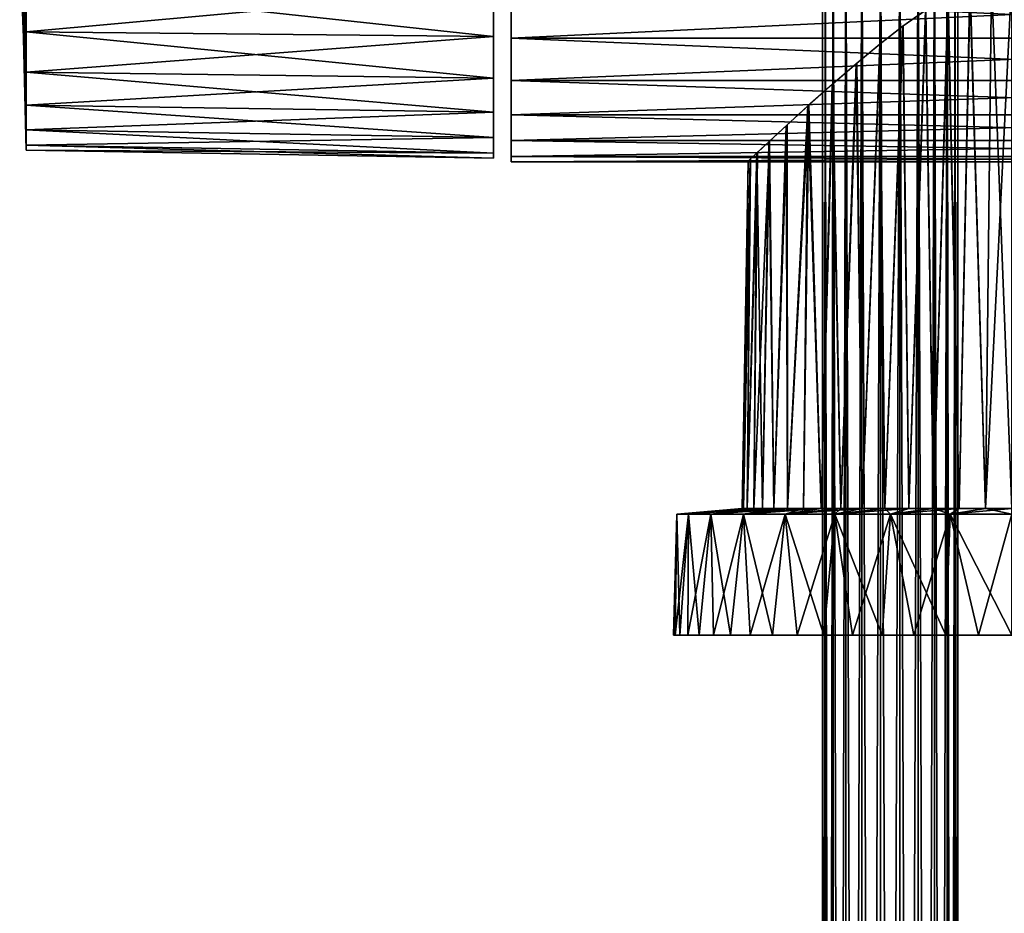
# Model space of a CAD drawing. Header units: millimetres. Extents: x -73 to 73, y -375 to 265.
# Tile 3 of 14: x -73 to -1, y -76 to -10. Entities that reach past the tile are written whole.
import ezdxf

# ---------------------------------------------------------------- set-up
doc = ezdxf.new("R2010")
doc.units = ezdxf.units.MM
doc.header["$LTSCALE"] = 52.148148
for name, color, linetype in [('1', 7, 'CONTINUOUS'), ('10', 7, 'CONTINUOUS'), ('11', 7, 'CONTINUOUS'), ('2', 7, 'CONTINUOUS'), ('25', 7, 'CONTINUOUS'), ('26', 7, 'CONTINUOUS'), ('36', 7, 'CONTINUOUS'), ('37', 7, 'CONTINUOUS'), ('38', 7, 'CONTINUOUS'), ('39', 7, 'CONTINUOUS'), ('5', 7, 'CONTINUOUS'), ('7', 7, 'CONTINUOUS')]:
    doc.layers.add(name, color=color, linetype=linetype)

msp = doc.modelspace()

# ---------------------------------------------------------------- linework, layer by layer
at = {"layer": '1', "color": 7, "linetype": 'CONTINUOUS', "true_color": 0xa2afbf}
for points in [[(-14, -375), (-14, 0), (-13.797, 0, -1.409), (-14, -375)], [(-14, -375), (-13.797, 0, -1.409), (-13.797, -375, -1.409), (-14, -375)], [(-13.797, 0, -1.409), (-13.206, 0, -2.703), (-13.797, -375, -1.409), (-13.797, 0, -1.409)], [(-13.797, -375, -1.409), (-13.206, 0, -2.703), (-13.206, -375, -2.703), (-13.797, -375, -1.409)], [(-13.206, 0, -2.703), (-12.274, 0, -3.779), (-13.206, -375, -2.703), (-13.206, 0, -2.703)], [(-13.206, -375, -2.703), (-12.274, 0, -3.779), (-12.274, -375, -3.779), (-13.206, -375, -2.703)], [(-12.274, 0, -3.779), (-11.077, 0, -4.548), (-12.274, -375, -3.779), (-12.274, 0, -3.779)], [(-12.274, -375, -3.779), (-11.077, 0, -4.548), (-11.077, -375, -4.548), (-12.274, -375, -3.779)], [(-11.077, 0, -4.548), (-9.712, 0, -4.949), (-11.077, -375, -4.548), (-11.077, 0, -4.548)], [(-11.077, -375, -4.548), (-9.712, 0, -4.949), (-9.712, -375, -4.949), (-11.077, -375, -4.548)], [(-9.712, 0, -4.949), (-8.288, 0, -4.949), (-9.712, -375, -4.949), (-9.712, 0, -4.949)], [(-9.712, -375, -4.949), (-8.288, 0, -4.949), (-8.288, -375, -4.949), (-9.712, -375, -4.949)], [(-8.288, 0, -4.949), (-6.923, 0, -4.548), (-8.288, -375, -4.949), (-8.288, 0, -4.949)], [(-8.288, -375, -4.949), (-6.923, 0, -4.548), (-6.923, -375, -4.548), (-8.288, -375, -4.949)], [(-6.923, 0, -4.548), (-5.726, 0, -3.779), (-6.923, -375, -4.548), (-6.923, 0, -4.548)], [(-6.923, -375, -4.548), (-5.726, 0, -3.779), (-5.726, -375, -3.779), (-6.923, -375, -4.548)], [(-5.726, 0, -3.779), (-4.794, 0, -2.703), (-5.726, -375, -3.779), (-5.726, 0, -3.779)], [(-5.726, -375, -3.779), (-4.794, 0, -2.703), (-4.794, -375, -2.703), (-5.726, -375, -3.779)], [(-4.794, 0, -2.703), (-4.203, 0, -1.409), (-4.794, -375, -2.703), (-4.794, 0, -2.703)], [(-4.794, -375, -2.703), (-4.203, 0, -1.409), (-4.203, -375, -1.409), (-4.794, -375, -2.703)], [(-4, 0), (-4, -375), (-4.203, -375, -1.409), (-4, 0)], [(-4.203, 0, -1.409), (-4, 0), (-4.203, -375, -1.409), (-4.203, 0, -1.409)]]:
    msp.add_3dface(points, dxfattribs=at)
at = {"layer": '10', "color": 7, "linetype": 'CONTINUOUS', "true_color": 0xa2afbf}
for points in [[(-24.888, -55.45, -2.453), (-25.008, -55.45), (-24.747, -46.528, -2.293), (-24.888, -55.45, -2.453)], [(-25.008, -55.45), (-24.888, -55.45, 2.453), (-24.747, -46.528, 2.293), (-25.008, -55.45)], [(-24.747, -46.528, -2.293), (-25.008, -55.45), (-24.747, -46.528, 2.293), (-24.747, -46.528, -2.293)], [(-24.527, -55.45, -4.878), (-24.888, -55.45, -2.453), (-23.904, -46.528, -6.802), (-24.527, -55.45, -4.878)], [(-23.904, -46.528, -6.802), (-24.888, -55.45, -2.453), (-24.747, -46.528, -2.293), (-23.904, -46.528, -6.802)], [(-24.888, -55.45, 2.453), (-24.527, -55.45, 4.878), (-24.747, -46.528, 2.293), (-24.888, -55.45, 2.453)], [(-24.747, -46.528, 2.293), (-24.527, -55.45, 4.878), (-23.904, -46.528, 6.802), (-24.747, -46.528, 2.293)], [(-23.931, -55.45, -7.263), (-24.527, -55.45, -4.878), (-23.904, -46.528, -6.802), (-23.931, -55.45, -7.263)], [(-24.527, -55.45, 4.878), (-23.931, -55.45, 7.263), (-23.904, -46.528, 6.802), (-24.527, -55.45, 4.878)], [(-23.105, -55.45, -9.568), (-23.931, -55.45, -7.263), (-22.247, -46.528, -11.078), (-23.105, -55.45, -9.568)], [(-22.247, -46.528, -11.078), (-23.931, -55.45, -7.263), (-23.904, -46.528, -6.802), (-22.247, -46.528, -11.078)], [(-23.931, -55.45, 7.263), (-23.105, -55.45, 9.568), (-23.904, -46.528, 6.802), (-23.931, -55.45, 7.263)], [(-23.904, -46.528, 6.802), (-23.105, -55.45, 9.568), (-22.247, -46.528, 11.078), (-23.904, -46.528, 6.802)], [(-22.054, -55.45, -11.793), (-23.105, -55.45, -9.568), (-22.247, -46.528, -11.078), (-22.054, -55.45, -11.793)], [(-23.105, -55.45, 9.568), (-22.054, -55.45, 11.793), (-22.247, -46.528, 11.078), (-23.105, -55.45, 9.568)], [(-19.833, -46.528, -14.978), (-22.054, -55.45, -11.793), (-22.247, -46.528, -11.078), (-19.833, -46.528, -14.978)], [(-22.054, -55.45, 11.793), (-20.795, -55.45, 13.892), (-22.247, -46.528, 11.078), (-22.054, -55.45, 11.793)], [(-22.247, -46.528, 11.078), (-20.795, -55.45, 13.892), (-19.833, -46.528, 14.978), (-22.247, -46.528, 11.078)], [(-20.795, -55.45, -13.892), (-22.054, -55.45, -11.793), (-19.833, -46.528, -14.978), (-20.795, -55.45, -13.892)], [(-19.329, -55.45, -15.869), (-20.795, -55.45, -13.892), (-19.833, -46.528, -14.978), (-19.329, -55.45, -15.869)], [(-20.795, -55.45, 13.892), (-19.329, -55.45, 15.869), (-19.833, -46.528, 14.978), (-20.795, -55.45, 13.892)], [(-16.743, -46.528, -18.367), (-19.329, -55.45, -15.869), (-19.833, -46.528, -14.978), (-16.743, -46.528, -18.367)], [(-19.329, -55.45, 15.869), (-17.686, -55.45, 17.681), (-19.833, -46.528, 14.978), (-19.329, -55.45, 15.869)], [(-19.833, -46.528, 14.978), (-17.686, -55.45, 17.681), (-16.743, -46.528, 18.367), (-19.833, -46.528, 14.978)], [(-17.686, -55.45, -17.681), (-19.329, -55.45, -15.869), (-16.743, -46.528, -18.367), (-17.686, -55.45, -17.681)], [(-15.862, -55.45, -19.334), (-17.686, -55.45, -17.681), (-16.743, -46.528, -18.367), (-15.862, -55.45, -19.334)], [(-17.686, -55.45, 17.681), (-15.862, -55.45, 19.334), (-16.743, -46.528, 18.367), (-17.686, -55.45, 17.681)], [(-13.083, -46.528, -21.131), (-15.862, -55.45, -19.334), (-16.743, -46.528, -18.367), (-13.083, -46.528, -21.131)], [(-15.862, -55.45, 19.334), (-13.896, -55.45, 20.792), (-16.743, -46.528, 18.367), (-15.862, -55.45, 19.334)], [(-16.743, -46.528, 18.367), (-13.896, -55.45, 20.792), (-13.083, -46.528, 21.131), (-16.743, -46.528, 18.367)], [(-13.896, -55.45, -20.792), (-15.862, -55.45, -19.334), (-13.083, -46.528, -21.131), (-13.896, -55.45, -20.792)], [(-11.786, -55.45, -22.057), (-13.896, -55.45, -20.792), (-13.083, -46.528, -21.131), (-11.786, -55.45, -22.057)], [(-13.896, -55.45, 20.792), (-11.786, -55.45, 22.057), (-13.083, -46.528, 21.131), (-13.896, -55.45, 20.792)], [(-8.977, -46.528, -23.175), (-11.786, -55.45, -22.057), (-13.083, -46.528, -21.131), (-8.977, -46.528, -23.175)], [(-11.786, -55.45, 22.057), (-9.573, -55.45, 23.104), (-13.083, -46.528, 21.131), (-11.786, -55.45, 22.057)], [(-13.083, -46.528, 21.131), (-9.573, -55.45, 23.104), (-8.977, -46.528, 23.175), (-13.083, -46.528, 21.131)], [(-9.573, -55.45, -23.104), (-11.786, -55.45, -22.057), (-8.977, -46.528, -23.175), (-9.573, -55.45, -23.104)], [(-7.257, -55.45, -23.932), (-9.573, -55.45, -23.104), (-8.977, -46.528, -23.175), (-7.257, -55.45, -23.932)], [(-9.573, -55.45, 23.104), (-7.257, -55.45, 23.932), (-8.977, -46.528, 23.175), (-9.573, -55.45, 23.104)], [(-4.566, -46.528, -24.43), (-7.257, -55.45, -23.932), (-8.977, -46.528, -23.175), (-4.566, -46.528, -24.43)], [(-7.257, -55.45, 23.932), (-4.881, -55.45, 24.528), (-8.977, -46.528, 23.175), (-7.257, -55.45, 23.932)], [(-8.977, -46.528, 23.175), (-4.881, -55.45, 24.528), (-4.566, -46.528, 24.43), (-8.977, -46.528, 23.175)], [(-4.881, -55.45, -24.528), (-7.257, -55.45, -23.932), (-4.566, -46.528, -24.43), (-4.881, -55.45, -24.528)], [(-2.465, -55.45, -24.886), (-4.881, -55.45, -24.528), (-4.566, -46.528, -24.43), (-2.465, -55.45, -24.886)], [(-4.881, -55.45, 24.528), (-2.465, -55.45, 24.886), (-4.566, -46.528, 24.43), (-4.881, -55.45, 24.528)], [(0, -46.528, -24.853), (-2.465, -55.45, -24.886), (-4.566, -46.528, -24.43), (0, -46.528, -24.853)], [(-2.465, -55.45, 24.886), (0, -55.45, 25.009), (-4.566, -46.528, 24.43), (-2.465, -55.45, 24.886)], [(0, -55.45, 25.009), (0, -46.528, 24.853), (-4.566, -46.528, 24.43), (0, -55.45, 25.009)], [(0, -55.45, -25.009), (-2.465, -55.45, -24.886), (0, -46.528, -24.853), (0, -55.45, -25.009)]]:
    msp.add_3dface(points, dxfattribs=at)
at = {"layer": '11', "color": 7, "linetype": 'CONTINUOUS', "true_color": 0xa2afbf}
for points in [[(-19.835, -46.098, 1.954), (-19.931, -46.098), (-24.747, -46.528, 2.293), (-19.835, -46.098, 1.954)], [(-19.835, -46.098, 1.954), (-24.747, -46.528, 2.293), (-23.904, -46.528, 6.802), (-19.835, -46.098, 1.954)], [(-19.931, -46.098), (-19.835, -46.098, -1.954), (-24.747, -46.528, -2.293), (-19.931, -46.098)], [(-19.931, -46.098), (-24.747, -46.528, -2.293), (-24.747, -46.528, 2.293), (-19.931, -46.098)], [(-19.835, -46.098, -1.954), (-19.548, -46.098, -3.888), (-24.747, -46.528, -2.293), (-19.835, -46.098, -1.954)], [(-19.548, -46.098, -3.888), (-23.904, -46.528, -6.802), (-24.747, -46.528, -2.293), (-19.548, -46.098, -3.888)], [(-19.073, -46.098, 5.786), (-19.548, -46.098, 3.888), (-23.904, -46.528, 6.802), (-19.073, -46.098, 5.786)], [(-19.073, -46.098, 5.786), (-23.904, -46.528, 6.802), (-22.247, -46.528, 11.078), (-19.073, -46.098, 5.786)], [(-19.548, -46.098, 3.888), (-19.835, -46.098, 1.954), (-23.904, -46.528, 6.802), (-19.548, -46.098, 3.888)], [(-19.548, -46.098, -3.888), (-19.073, -46.098, -5.786), (-23.904, -46.528, -6.802), (-19.548, -46.098, -3.888)], [(-19.073, -46.098, -5.786), (-18.414, -46.098, -7.627), (-23.904, -46.528, -6.802), (-19.073, -46.098, -5.786)], [(-18.414, -46.098, -7.627), (-22.247, -46.528, -11.078), (-23.904, -46.528, -6.802), (-18.414, -46.098, -7.627)], [(-17.578, -46.098, 9.396), (-18.414, -46.098, 7.627), (-22.247, -46.528, 11.078), (-17.578, -46.098, 9.396)], [(-17.578, -46.098, 9.396), (-22.247, -46.528, 11.078), (-19.833, -46.528, 14.978), (-17.578, -46.098, 9.396)], [(-18.414, -46.098, 7.627), (-19.073, -46.098, 5.786), (-22.247, -46.528, 11.078), (-18.414, -46.098, 7.627)], [(-18.414, -46.098, -7.627), (-17.578, -46.098, -9.396), (-22.247, -46.528, -11.078), (-18.414, -46.098, -7.627)], [(-17.578, -46.098, -9.396), (-16.572, -46.098, -11.073), (-22.247, -46.528, -11.078), (-17.578, -46.098, -9.396)], [(-16.572, -46.098, -11.073), (-19.833, -46.528, -14.978), (-22.247, -46.528, -11.078), (-16.572, -46.098, -11.073)], [(-15.407, -46.098, 12.644), (-16.572, -46.098, 11.073), (-19.833, -46.528, 14.978), (-15.407, -46.098, 12.644)], [(-15.407, -46.098, 12.644), (-19.833, -46.528, 14.978), (-16.743, -46.528, 18.367), (-15.407, -46.098, 12.644)], [(-16.572, -46.098, 11.073), (-17.578, -46.098, 9.396), (-19.833, -46.528, 14.978), (-16.572, -46.098, 11.073)], [(-16.572, -46.098, -11.073), (-15.407, -46.098, -12.644), (-19.833, -46.528, -14.978), (-16.572, -46.098, -11.073)], [(-15.407, -46.098, -12.644), (-14.094, -46.098, -14.094), (-19.833, -46.528, -14.978), (-15.407, -46.098, -12.644)], [(-14.094, -46.098, -14.094), (-16.743, -46.528, -18.367), (-19.833, -46.528, -14.978), (-14.094, -46.098, -14.094)], [(-12.644, -46.098, 15.407), (-14.094, -46.098, 14.094), (-16.743, -46.528, 18.367), (-12.644, -46.098, 15.407)], [(-12.644, -46.098, 15.407), (-16.743, -46.528, 18.367), (-13.083, -46.528, 21.131), (-12.644, -46.098, 15.407)], [(-14.094, -46.098, 14.094), (-15.407, -46.098, 12.644), (-16.743, -46.528, 18.367), (-14.094, -46.098, 14.094)], [(-14.094, -46.098, -14.094), (-12.644, -46.098, -15.407), (-16.743, -46.528, -18.367), (-14.094, -46.098, -14.094)], [(-12.644, -46.098, -15.407), (-11.073, -46.098, -16.572), (-16.743, -46.528, -18.367), (-12.644, -46.098, -15.407)], [(-11.073, -46.098, -16.572), (-13.083, -46.528, -21.131), (-16.743, -46.528, -18.367), (-11.073, -46.098, -16.572)], [(-9.396, -46.098, 17.578), (-11.073, -46.098, 16.572), (-13.083, -46.528, 21.131), (-9.396, -46.098, 17.578)], [(-9.396, -46.098, 17.578), (-13.083, -46.528, 21.131), (-8.977, -46.528, 23.175), (-9.396, -46.098, 17.578)], [(-11.073, -46.098, 16.572), (-12.644, -46.098, 15.407), (-13.083, -46.528, 21.131), (-11.073, -46.098, 16.572)], [(-11.073, -46.098, -16.572), (-9.396, -46.098, -17.578), (-13.083, -46.528, -21.131), (-11.073, -46.098, -16.572)], [(-9.396, -46.098, -17.578), (-7.627, -46.098, -18.414), (-13.083, -46.528, -21.131), (-9.396, -46.098, -17.578)], [(-7.627, -46.098, -18.414), (-8.977, -46.528, -23.175), (-13.083, -46.528, -21.131), (-7.627, -46.098, -18.414)], [(-7.627, -46.098, 18.414), (-9.396, -46.098, 17.578), (-8.977, -46.528, 23.175), (-7.627, -46.098, 18.414)], [(-5.786, -46.098, 19.073), (-7.627, -46.098, 18.414), (-8.977, -46.528, 23.175), (-5.786, -46.098, 19.073)], [(-5.786, -46.098, 19.073), (-8.977, -46.528, 23.175), (-4.566, -46.528, 24.43), (-5.786, -46.098, 19.073)], [(-7.627, -46.098, -18.414), (-5.786, -46.098, -19.073), (-8.977, -46.528, -23.175), (-7.627, -46.098, -18.414)], [(-5.786, -46.098, -19.073), (-3.888, -46.098, -19.548), (-8.977, -46.528, -23.175), (-5.786, -46.098, -19.073)], [(-3.888, -46.098, -19.548), (-4.566, -46.528, -24.43), (-8.977, -46.528, -23.175), (-3.888, -46.098, -19.548)], [(-3.888, -46.098, 19.548), (-5.786, -46.098, 19.073), (-4.566, -46.528, 24.43), (-3.888, -46.098, 19.548)], [(-1.954, -46.098, -19.835), (0, -46.098, -19.931), (-4.566, -46.528, -24.43), (-1.954, -46.098, -19.835)], [(0, -46.098, -19.931), (0, -46.528, -24.853), (-4.566, -46.528, -24.43), (0, -46.098, -19.931)], [(-1.954, -46.098, 19.835), (-3.888, -46.098, 19.548), (-4.566, -46.528, 24.43), (-1.954, -46.098, 19.835)], [(0, -46.528, 24.853), (-1.954, -46.098, 19.835), (-4.566, -46.528, 24.43), (0, -46.528, 24.853)], [(-3.888, -46.098, -19.548), (-1.954, -46.098, -19.835), (-4.566, -46.528, -24.43), (-3.888, -46.098, -19.548)], [(0, -46.098, 19.931), (-1.954, -46.098, 19.835), (0, -46.528, 24.853), (0, -46.098, 19.931)]]:
    msp.add_3dface(points, dxfattribs=at)
at = {"layer": '2', "color": 7, "linetype": 'CONTINUOUS', "true_color": 0xa2afbf}
for points in [[(-13.797, 0, 1.409), (-14, 0), (-13.797, -375, 1.409), (-13.797, 0, 1.409)], [(-13.797, -375, 1.409), (-14, 0), (-14, -375), (-13.797, -375, 1.409)], [(-13.206, 0, 2.703), (-13.797, 0, 1.409), (-13.206, -375, 2.703), (-13.206, 0, 2.703)], [(-13.206, -375, 2.703), (-13.797, 0, 1.409), (-13.797, -375, 1.409), (-13.206, -375, 2.703)], [(-12.274, 0, 3.779), (-13.206, 0, 2.703), (-12.274, -375, 3.779), (-12.274, 0, 3.779)], [(-12.274, -375, 3.779), (-13.206, 0, 2.703), (-13.206, -375, 2.703), (-12.274, -375, 3.779)], [(-11.077, 0, 4.548), (-12.274, 0, 3.779), (-11.077, -375, 4.548), (-11.077, 0, 4.548)], [(-11.077, -375, 4.548), (-12.274, 0, 3.779), (-12.274, -375, 3.779), (-11.077, -375, 4.548)], [(-9.712, 0, 4.949), (-11.077, 0, 4.548), (-9.712, -375, 4.949), (-9.712, 0, 4.949)], [(-9.712, -375, 4.949), (-11.077, 0, 4.548), (-11.077, -375, 4.548), (-9.712, -375, 4.949)], [(-8.288, 0, 4.949), (-9.712, 0, 4.949), (-8.288, -375, 4.949), (-8.288, 0, 4.949)], [(-8.288, -375, 4.949), (-9.712, 0, 4.949), (-9.712, -375, 4.949), (-8.288, -375, 4.949)], [(-6.923, 0, 4.548), (-8.288, 0, 4.949), (-6.923, -375, 4.548), (-6.923, 0, 4.548)], [(-6.923, -375, 4.548), (-8.288, 0, 4.949), (-8.288, -375, 4.949), (-6.923, -375, 4.548)], [(-5.726, 0, 3.779), (-6.923, 0, 4.548), (-5.726, -375, 3.779), (-5.726, 0, 3.779)], [(-5.726, -375, 3.779), (-6.923, 0, 4.548), (-6.923, -375, 4.548), (-5.726, -375, 3.779)], [(-4.794, 0, 2.703), (-5.726, 0, 3.779), (-4.794, -375, 2.703), (-4.794, 0, 2.703)], [(-4.794, -375, 2.703), (-5.726, 0, 3.779), (-5.726, -375, 3.779), (-4.794, -375, 2.703)], [(-4.203, 0, 1.409), (-4.794, 0, 2.703), (-4.203, -375, 1.409), (-4.203, 0, 1.409)], [(-4.203, -375, 1.409), (-4.794, 0, 2.703), (-4.794, -375, 2.703), (-4.203, -375, 1.409)], [(-4, 0), (-4.203, 0, 1.409), (-4, -375), (-4, 0)], [(-4, -375), (-4.203, 0, 1.409), (-4.203, -375, 1.409), (-4, -375)]]:
    msp.add_3dface(points, dxfattribs=at)
at = {"layer": '25', "color": 7, "linetype": 'CONTINUOUS', "true_color": 0xa2afbf}
for points in [[(-72.817, -7.519, 18.152), (-73.3, 0), (-72.817, -10.916, 16.336), (-72.817, -7.519, 18.152)], [(-72.817, -10.916, 16.336), (-73.3, 0), (-72.817, -13.893, 13.893), (-72.817, -10.916, 16.336)], [(-72.817, -13.893, 13.893), (-73.3, 0), (-72.817, -16.336, 10.916), (-72.817, -13.893, 13.893)], [(-72.817, -16.336, 10.916), (-73.3, 0), (-72.817, -18.152, 7.519), (-72.817, -16.336, 10.916)], [(-72.817, -18.152, 7.519), (-73.3, 0), (-72.817, -19.27, 3.833), (-72.817, -18.152, 7.519)], [(-72.817, -19.27, 3.833), (-73.3, 0), (-72.817, -19.648), (-72.817, -19.27, 3.833)], [(-72.817, -19.648), (-73.3, 0), (-72.817, -19.27, -3.833), (-72.817, -19.648)], [(-72.817, -19.27, -3.833), (-73.3, 0), (-72.817, -18.152, -7.519), (-72.817, -19.27, -3.833)], [(-72.817, -18.152, -7.519), (-73.3, 0), (-72.817, -16.336, -10.916), (-72.817, -18.152, -7.519)], [(-72.817, -16.336, -10.916), (-73.3, 0), (-73.179, -6.949, -6.949), (-72.817, -16.336, -10.916)], [(-72.817, -13.893, -13.893), (-72.817, -16.336, -10.916), (-73.179, -6.949, -6.949), (-72.817, -13.893, -13.893)]]:
    msp.add_3dface(points, dxfattribs=at)
at = {"layer": '26', "color": 7, "linetype": 'CONTINUOUS', "true_color": 0xa2afbf}
for points in [[(-73.3, 0), (-72.817, -13.893, -13.893), (-73.179, -6.949, -6.949), (-73.3, 0)], [(-72.817, -13.893, -13.893), (-73.3, 0), (-72.817, -10.916, -16.336), (-72.817, -13.893, -13.893)], [(-72.817, -10.916, -16.336), (-73.3, 0), (-72.817, -7.519, -18.152), (-72.817, -10.916, -16.336)]]:
    msp.add_3dface(points, dxfattribs=at)
at = {"layer": '36', "color": 7, "linetype": 'CONTINUOUS', "true_color": 0xa2afbf}
for points in [[(-72.817, -7.519, 18.152), (-72.817, -10.916, 16.336), (-38.3, -7.749, 18.709), (-72.817, -7.519, 18.152)], [(-38.3, -7.749, 18.709), (-72.817, -10.916, 16.336), (-38.3, -11.25, 16.837), (-38.3, -7.749, 18.709)], [(-72.817, -10.916, 16.336), (-72.817, -13.893, 13.893), (-38.3, -11.25, 16.837), (-72.817, -10.916, 16.336)], [(-38.3, -11.25, 16.837), (-72.817, -13.893, 13.893), (-38.3, -14.319, 14.319), (-38.3, -11.25, 16.837)], [(-72.817, -13.893, 13.893), (-72.817, -16.336, 10.916), (-38.3, -14.319, 14.319), (-72.817, -13.893, 13.893)], [(-72.817, -16.336, -10.916), (-72.817, -13.893, -13.893), (-38.3, -16.837, -11.25), (-72.817, -16.336, -10.916)], [(-38.3, -16.837, -11.25), (-72.817, -13.893, -13.893), (-38.3, -14.319, -14.319), (-38.3, -16.837, -11.25)], [(-38.3, -14.319, 14.319), (-72.817, -16.336, 10.916), (-38.3, -16.837, 11.25), (-38.3, -14.319, 14.319)], [(-72.817, -16.336, 10.916), (-72.817, -18.152, 7.519), (-38.3, -16.837, 11.25), (-72.817, -16.336, 10.916)], [(-72.817, -18.152, -7.519), (-72.817, -16.336, -10.916), (-38.3, -18.709, -7.749), (-72.817, -18.152, -7.519)], [(-38.3, -18.709, -7.749), (-72.817, -16.336, -10.916), (-38.3, -16.837, -11.25), (-38.3, -18.709, -7.749)], [(-38.3, -16.837, 11.25), (-72.817, -18.152, 7.519), (-38.3, -18.709, 7.749), (-38.3, -16.837, 11.25)], [(-72.817, -18.152, 7.519), (-72.817, -19.27, 3.833), (-38.3, -18.709, 7.749), (-72.817, -18.152, 7.519)], [(-72.817, -19.27, -3.833), (-72.817, -18.152, -7.519), (-38.3, -19.861, -3.951), (-72.817, -19.27, -3.833)], [(-38.3, -19.861, -3.951), (-72.817, -18.152, -7.519), (-38.3, -18.709, -7.749), (-38.3, -19.861, -3.951)], [(-38.3, -18.709, 7.749), (-72.817, -19.27, 3.833), (-38.3, -19.861, 3.951), (-38.3, -18.709, 7.749)], [(-72.817, -19.27, 3.833), (-72.817, -19.648), (-38.3, -19.861, 3.951), (-72.817, -19.27, 3.833)], [(-72.817, -19.648), (-72.817, -19.27, -3.833), (-38.3, -20.25), (-72.817, -19.648)], [(-38.3, -20.25), (-72.817, -19.27, -3.833), (-38.3, -19.861, -3.951), (-38.3, -20.25)], [(-38.3, -19.861, 3.951), (-72.817, -19.648), (-38.3, -20.25), (-38.3, -19.861, 3.951)]]:
    msp.add_3dface(points, dxfattribs=at)
at = {"layer": '37', "color": 7, "linetype": 'CONTINUOUS', "true_color": 0xa2afbf}
for points in [[(-72.817, -10.916, -16.336), (-72.817, -7.519, -18.152), (-38.3, -11.25, -16.837), (-72.817, -10.916, -16.336)], [(-38.3, -11.25, -16.837), (-72.817, -7.519, -18.152), (-38.3, -7.749, -18.709), (-38.3, -11.25, -16.837)], [(-72.817, -13.893, -13.893), (-72.817, -10.916, -16.336), (-38.3, -14.319, -14.319), (-72.817, -13.893, -13.893)], [(-38.3, -14.319, -14.319), (-72.817, -10.916, -16.336), (-38.3, -11.25, -16.837), (-38.3, -14.319, -14.319)]]:
    msp.add_3dface(points, dxfattribs=at)
at = {"layer": '38', "color": 7, "linetype": 'CONTINUOUS', "true_color": 0xa2afbf}
for points in [[(-37, -7.845, 18.94), (-37, -11.389, 17.045), (37, -7.845, 18.94), (-37, -7.845, 18.94)], [(37, -7.845, 18.94), (-37, -11.389, 17.045), (37, -11.389, 17.045), (37, -7.845, 18.94)], [(-37, -11.389, 17.045), (-37, -14.496, 14.496), (37, -11.389, 17.045), (-37, -11.389, 17.045)], [(37, -11.389, 17.045), (-37, -14.496, 14.496), (37, -14.496, 14.496), (37, -11.389, 17.045)], [(-37, -14.496, 14.496), (-37, -17.045, 11.389), (37, -14.496, 14.496), (-37, -14.496, 14.496)], [(37, -14.496, 14.496), (-37, -17.045, 11.389), (37, -17.045, 11.389), (37, -14.496, 14.496)], [(-37, -17.045, 11.389), (-37, -18.94, 7.845), (37, -17.045, 11.389), (-37, -17.045, 11.389)], [(37, -17.045, 11.389), (-37, -18.94, 7.845), (37, -18.94, 7.845), (37, -17.045, 11.389)], [(-37, -18.94, 7.845), (-37, -20.106, 3.999), (37, -18.94, 7.845), (-37, -18.94, 7.845)], [(37, -18.94, 7.845), (-37, -20.106, 3.999), (37, -20.106, 3.999), (37, -18.94, 7.845)], [(-37, -20.106, 3.999), (-37, -20.5), (37, -20.106, 3.999), (-37, -20.106, 3.999)], [(37, -20.106, 3.999), (-37, -20.5), (37, -20.5), (37, -20.106, 3.999)]]:
    msp.add_3dface(points, dxfattribs=at)
at = {"layer": '39', "color": 7, "linetype": 'CONTINUOUS', "true_color": 0xa2afbf}
for points in [[(37, -7.845, -18.94), (37, -11.389, -17.045), (-37, -7.845, -18.94), (37, -7.845, -18.94)], [(-37, -7.845, -18.94), (37, -11.389, -17.045), (-37, -11.389, -17.045), (-37, -7.845, -18.94)], [(37, -11.389, -17.045), (37, -14.496, -14.496), (-37, -11.389, -17.045), (37, -11.389, -17.045)], [(-37, -11.389, -17.045), (37, -14.496, -14.496), (-37, -14.496, -14.496), (-37, -11.389, -17.045)], [(37, -14.496, -14.496), (37, -17.045, -11.389), (-37, -14.496, -14.496), (37, -14.496, -14.496)], [(-37, -14.496, -14.496), (37, -17.045, -11.389), (-37, -17.045, -11.389), (-37, -14.496, -14.496)], [(37, -17.045, -11.389), (37, -18.94, -7.845), (-37, -17.045, -11.389), (37, -17.045, -11.389)], [(-37, -17.045, -11.389), (37, -18.94, -7.845), (-37, -18.94, -7.845), (-37, -17.045, -11.389)], [(37, -18.94, -7.845), (37, -20.106, -3.999), (-37, -18.94, -7.845), (37, -18.94, -7.845)], [(-37, -18.94, -7.845), (37, -20.106, -3.999), (-37, -20.106, -3.999), (-37, -18.94, -7.845)], [(37, -20.5), (-37, -20.5), (-37, -20.106, -3.999), (37, -20.5)], [(37, -20.106, -3.999), (37, -20.5), (-37, -20.106, -3.999), (37, -20.106, -3.999)]]:
    msp.add_3dface(points, dxfattribs=at)
at = {"layer": '5', "color": 7, "linetype": 'CONTINUOUS', "true_color": 0xa2afbf}
for points in [[(-25.008, -55.45), (-24.888, -55.45, -2.453), (-24.888, -55.45, 2.453), (-25.008, -55.45)], [(-24.888, -55.45, -2.453), (-24.527, -55.45, -4.878), (-24.888, -55.45, 2.453), (-24.888, -55.45, -2.453)], [(-24.888, -55.45, 2.453), (-24.527, -55.45, -4.878), (-24.527, -55.45, 4.878), (-24.888, -55.45, 2.453)], [(-24.527, -55.45, -4.878), (-23.931, -55.45, -7.263), (-24.527, -55.45, 4.878), (-24.527, -55.45, -4.878)], [(-24.527, -55.45, 4.878), (-23.931, -55.45, -7.263), (-23.931, -55.45, 7.263), (-24.527, -55.45, 4.878)], [(-23.931, -55.45, -7.263), (-23.105, -55.45, -9.568), (-23.931, -55.45, 7.263), (-23.931, -55.45, -7.263)], [(-23.931, -55.45, 7.263), (-23.105, -55.45, -9.568), (-23.105, -55.45, 9.568), (-23.931, -55.45, 7.263)], [(-23.105, -55.45, -9.568), (-22.054, -55.45, -11.793), (-23.105, -55.45, 9.568), (-23.105, -55.45, -9.568)], [(-23.105, -55.45, 9.568), (-22.054, -55.45, -11.793), (-22.054, -55.45, 11.793), (-23.105, -55.45, 9.568)], [(-22.054, -55.45, -11.793), (-20.795, -55.45, -13.892), (-22.054, -55.45, 11.793), (-22.054, -55.45, -11.793)], [(-22.054, -55.45, 11.793), (-20.795, -55.45, -13.892), (-20.795, -55.45, 13.892), (-22.054, -55.45, 11.793)], [(-20.795, -55.45, -13.892), (-19.329, -55.45, -15.869), (-20.795, -55.45, 13.892), (-20.795, -55.45, -13.892)], [(-20.795, -55.45, 13.892), (-19.329, -55.45, -15.869), (-19.329, -55.45, 15.869), (-20.795, -55.45, 13.892)], [(-19.329, -55.45, -15.869), (-17.686, -55.45, -17.681), (-19.329, -55.45, 15.869), (-19.329, -55.45, -15.869)], [(-19.329, -55.45, 15.869), (-17.686, -55.45, -17.681), (-17.686, -55.45, 17.681), (-19.329, -55.45, 15.869)], [(-17.686, -55.45, -17.681), (-15.862, -55.45, -19.334), (-17.686, -55.45, 17.681), (-17.686, -55.45, -17.681)], [(-17.686, -55.45, 17.681), (-15.862, -55.45, -19.334), (-15.862, -55.45, 19.334), (-17.686, -55.45, 17.681)], [(-15.862, -55.45, -19.334), (-13.896, -55.45, -20.792), (-15.862, -55.45, 19.334), (-15.862, -55.45, -19.334)], [(-15.862, -55.45, 19.334), (-13.896, -55.45, -20.792), (-13.896, -55.45, 20.792), (-15.862, -55.45, 19.334)], [(-13.896, -55.45, -20.792), (-11.786, -55.45, -22.057), (-13.896, -55.45, 20.792), (-13.896, -55.45, -20.792)], [(-13.896, -55.45, 20.792), (-11.786, -55.45, -22.057), (-11.786, -55.45, 22.057), (-13.896, -55.45, 20.792)], [(-11.786, -55.45, -22.057), (-9.573, -55.45, -23.104), (-11.786, -55.45, 22.057), (-11.786, -55.45, -22.057)], [(-11.786, -55.45, 22.057), (-9.573, -55.45, -23.104), (-9.573, -55.45, 23.104), (-11.786, -55.45, 22.057)], [(-9.573, -55.45, -23.104), (-7.257, -55.45, -23.932), (-9.573, -55.45, 23.104), (-9.573, -55.45, -23.104)], [(-9.573, -55.45, 23.104), (-7.257, -55.45, -23.932), (-7.257, -55.45, 23.932), (-9.573, -55.45, 23.104)], [(-7.257, -55.45, -23.932), (-4.881, -55.45, -24.528), (-7.257, -55.45, 23.932), (-7.257, -55.45, -23.932)], [(-7.257, -55.45, 23.932), (-4.881, -55.45, -24.528), (-4.881, -55.45, 24.528), (-7.257, -55.45, 23.932)], [(-4.881, -55.45, -24.528), (-2.465, -55.45, -24.886), (-4.881, -55.45, 24.528), (-4.881, -55.45, -24.528)], [(-4.881, -55.45, 24.528), (-2.465, -55.45, -24.886), (-2.465, -55.45, 24.886), (-4.881, -55.45, 24.528)], [(-2.465, -55.45, -24.886), (0, -55.45, -25.009), (-2.465, -55.45, 24.886), (-2.465, -55.45, -24.886)], [(-2.465, -55.45, 24.886), (0, -55.45, -25.009), (0, -55.45, 25.009), (-2.465, -55.45, 24.886)]]:
    msp.add_3dface(points, dxfattribs=at)
at = {"layer": '7', "color": 7, "linetype": 'CONTINUOUS', "true_color": 0xa2afbf}
for points in [[(-1.518, -7.069, 19.19), (-3.101, -7.547, 19.007), (-1.954, -46.098, 19.835), (-1.518, -7.069, 19.19)], [(-3.09, -7.543, -19.009), (-1.511, -7.067, -19.191), (-1.954, -46.098, -19.835), (-3.09, -7.543, -19.009)], [(0, -6.909, -19.247), (0, -46.098, -19.931), (-1.954, -46.098, -19.835), (0, -6.909, -19.247)], [(-1.511, -7.067, -19.191), (0, -6.909, -19.247), (-1.954, -46.098, -19.835), (-1.511, -7.067, -19.191)], [(0, -46.098, 19.931), (-1.518, -7.069, 19.19), (-1.954, -46.098, 19.835), (0, -46.098, 19.931)], [(0, -46.098, 19.931), (0, -6.909, 19.247), (-1.518, -7.069, 19.19), (0, -46.098, 19.931)], [(-3.101, -7.547, 19.007), (-4.73, -8.314, 18.682), (-3.888, -46.098, 19.548), (-3.101, -7.547, 19.007)], [(-4.715, -8.306, -18.686), (-3.09, -7.543, -19.009), (-3.888, -46.098, -19.548), (-4.715, -8.306, -18.686)], [(-3.888, -46.098, -19.548), (-3.09, -7.543, -19.009), (-1.954, -46.098, -19.835), (-3.888, -46.098, -19.548)], [(-1.954, -46.098, 19.835), (-3.101, -7.547, 19.007), (-3.888, -46.098, 19.548), (-1.954, -46.098, 19.835)], [(-4.73, -8.314, 18.682), (-6.375, -9.317, 18.205), (-5.786, -46.098, 19.073), (-4.73, -8.314, 18.682)], [(-6.355, -9.304, -18.212), (-4.715, -8.306, -18.686), (-5.786, -46.098, -19.073), (-6.355, -9.304, -18.212)], [(-5.786, -46.098, -19.073), (-4.715, -8.306, -18.686), (-3.888, -46.098, -19.548), (-5.786, -46.098, -19.073)], [(-3.888, -46.098, 19.548), (-4.73, -8.314, 18.682), (-5.786, -46.098, 19.073), (-3.888, -46.098, 19.548)], [(-6.375, -9.317, 18.205), (-8.05, -10.495, 17.552), (-7.627, -46.098, 18.414), (-6.375, -9.317, 18.205)], [(-8.022, -10.474, -17.564), (-6.355, -9.304, -18.212), (-7.627, -46.098, -18.414), (-8.022, -10.474, -17.564)], [(-7.627, -46.098, -18.414), (-6.355, -9.304, -18.212), (-5.786, -46.098, -19.073), (-7.627, -46.098, -18.414)], [(-5.786, -46.098, 19.073), (-6.375, -9.317, 18.205), (-7.627, -46.098, 18.414), (-5.786, -46.098, 19.073)], [(-8.05, -10.495, 17.552), (-9.761, -11.818, 16.688), (-9.396, -46.098, 17.578), (-8.05, -10.495, 17.552)], [(-9.725, -11.79, -16.708), (-8.022, -10.474, -17.564), (-9.396, -46.098, -17.578), (-9.725, -11.79, -16.708)], [(-9.396, -46.098, -17.578), (-8.022, -10.474, -17.564), (-7.627, -46.098, -18.414), (-9.396, -46.098, -17.578)], [(-7.627, -46.098, 18.414), (-8.05, -10.495, 17.552), (-9.396, -46.098, 17.578), (-7.627, -46.098, 18.414)], [(-9.761, -11.818, 16.688), (-11.507, -13.262, 15.567), (-11.073, -46.098, 16.572), (-9.761, -11.818, 16.688)], [(-11.464, -13.225, -15.598), (-9.725, -11.79, -16.708), (-11.073, -46.098, -16.572), (-11.464, -13.225, -15.598)], [(-11.073, -46.098, -16.572), (-9.725, -11.79, -16.708), (-9.396, -46.098, -17.578), (-11.073, -46.098, -16.572)], [(-9.396, -46.098, 17.578), (-9.761, -11.818, 16.688), (-11.073, -46.098, 16.572), (-9.396, -46.098, 17.578)], [(-11.507, -13.262, 15.567), (-13.286, -14.802, 14.116), (-12.644, -46.098, 15.407), (-11.507, -13.262, 15.567)], [(-13.236, -14.758, -14.162), (-11.464, -13.225, -15.598), (-12.644, -46.098, -15.407), (-13.236, -14.758, -14.162)], [(-12.644, -46.098, -15.407), (-11.464, -13.225, -15.598), (-11.073, -46.098, -16.572), (-12.644, -46.098, -15.407)], [(-11.073, -46.098, 16.572), (-11.507, -13.262, 15.567), (-12.644, -46.098, 15.407), (-11.073, -46.098, 16.572)], [(-13.286, -14.802, 14.116), (-15.066, -16.375, 12.242), (-14.094, -46.098, 14.094), (-13.286, -14.802, 14.116)], [(-15.004, -16.32, -12.317), (-13.236, -14.758, -14.162), (-14.094, -46.098, -14.094), (-15.004, -16.32, -12.317)], [(-14.094, -46.098, -14.094), (-13.236, -14.758, -14.162), (-12.644, -46.098, -15.407), (-14.094, -46.098, -14.094)], [(-12.644, -46.098, 15.407), (-13.286, -14.802, 14.116), (-14.094, -46.098, 14.094), (-12.644, -46.098, 15.407)], [(-15.066, -16.375, 12.242), (-16.683, -17.848, 9.975), (-16.572, -46.098, 11.073), (-15.066, -16.375, 12.242)], [(-16.615, -17.785, -10.087), (-15.004, -16.32, -12.317), (-16.572, -46.098, -11.073), (-16.615, -17.785, -10.087)], [(-16.572, -46.098, -11.073), (-15.004, -16.32, -12.317), (-15.407, -46.098, -12.644), (-16.572, -46.098, -11.073)], [(-15.407, -46.098, 12.644), (-15.066, -16.375, 12.242), (-16.572, -46.098, 11.073), (-15.407, -46.098, 12.644)], [(-15.407, -46.098, -12.644), (-15.004, -16.32, -12.317), (-14.094, -46.098, -14.094), (-15.407, -46.098, -12.644)], [(-14.094, -46.098, 14.094), (-15.066, -16.375, 12.242), (-15.407, -46.098, 12.644), (-14.094, -46.098, 14.094)], [(-16.683, -17.848, 9.975), (-17.969, -19.036, 7.468), (-17.578, -46.098, 9.396), (-16.683, -17.848, 9.975)], [(-17.912, -18.983, -7.601), (-16.615, -17.785, -10.087), (-17.578, -46.098, -9.396), (-17.912, -18.983, -7.601)], [(-17.578, -46.098, -9.396), (-16.615, -17.785, -10.087), (-16.572, -46.098, -11.073), (-17.578, -46.098, -9.396)], [(-16.572, -46.098, 11.073), (-16.683, -17.848, 9.975), (-17.578, -46.098, 9.396), (-16.572, -46.098, 11.073)], [(-18.797, -19.808, -5.085), (-17.912, -18.983, -7.601), (-19.073, -46.098, -5.786), (-18.797, -19.808, -5.085)], [(-19.073, -46.098, -5.786), (-17.912, -18.983, -7.601), (-18.414, -46.098, -7.627), (-19.073, -46.098, -5.786)], [(-17.969, -19.036, 7.468), (-18.832, -19.842, 4.954), (-18.414, -46.098, 7.627), (-17.969, -19.036, 7.468)], [(-18.414, -46.098, -7.627), (-17.912, -18.983, -7.601), (-17.578, -46.098, -9.396), (-18.414, -46.098, -7.627)], [(-17.578, -46.098, 9.396), (-17.969, -19.036, 7.468), (-18.414, -46.098, 7.627), (-17.578, -46.098, 9.396)], [(-19.484, -20.45, -0.064), (-19.311, -20.29, -2.567), (-19.835, -46.098, -1.954), (-19.484, -20.45, -0.064)], [(-19.835, -46.098, -1.954), (-19.311, -20.29, -2.567), (-19.548, -46.098, -3.888), (-19.835, -46.098, -1.954)], [(-19.328, -20.305, 2.442), (-19.484, -20.45, -0.064), (-19.835, -46.098, 1.954), (-19.328, -20.305, 2.442)], [(-19.548, -46.098, 3.888), (-19.328, -20.305, 2.442), (-19.835, -46.098, 1.954), (-19.548, -46.098, 3.888)], [(-19.311, -20.29, -2.567), (-18.797, -19.808, -5.085), (-19.548, -46.098, -3.888), (-19.311, -20.29, -2.567)], [(-19.548, -46.098, -3.888), (-18.797, -19.808, -5.085), (-19.073, -46.098, -5.786), (-19.548, -46.098, -3.888)], [(-18.832, -19.842, 4.954), (-19.328, -20.305, 2.442), (-19.548, -46.098, 3.888), (-18.832, -19.842, 4.954)], [(-19.073, -46.098, 5.786), (-18.832, -19.842, 4.954), (-19.548, -46.098, 3.888), (-19.073, -46.098, 5.786)], [(-18.414, -46.098, 7.627), (-18.832, -19.842, 4.954), (-19.073, -46.098, 5.786), (-18.414, -46.098, 7.627)], [(-19.835, -46.098, 1.954), (-19.484, -20.45, -0.064), (-19.931, -46.098), (-19.835, -46.098, 1.954)], [(-19.931, -46.098), (-19.484, -20.45, -0.064), (-19.835, -46.098, -1.954), (-19.931, -46.098)]]:
    msp.add_3dface(points, dxfattribs=at)

doc.saveas('drawing.dxf')
